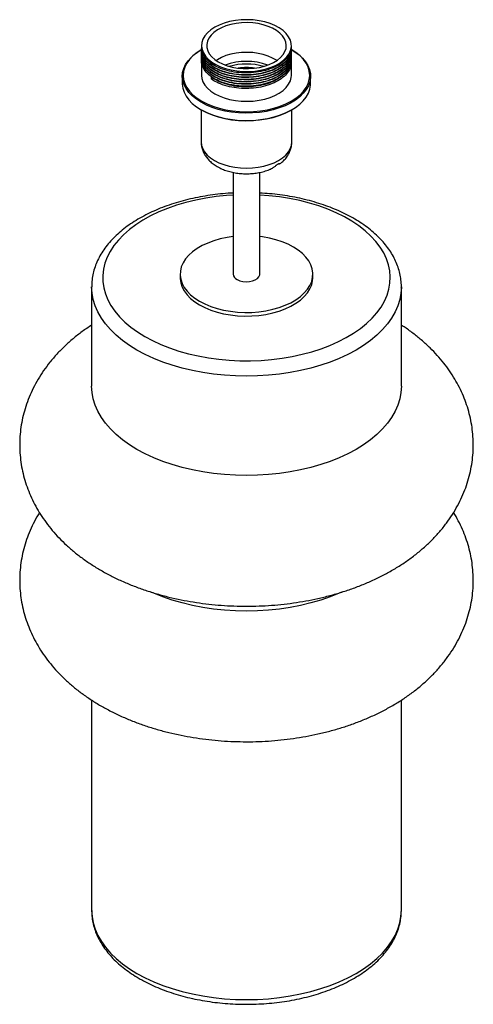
# Paper-space layout '_Isométrica' of a CAD drawing. Header units: millimetres. Extents: x -103 to 103, y -38 to 406.
import ezdxf

# ---------------------------------------------------------------- set-up
doc = ezdxf.new("R2010")
doc.units = ezdxf.units.MM

psp = doc.layouts.new('_Isométrica')

# ---------------------------------------------------------------- linework, layer by layer
at = {"color": 7, "linetype": 'Continuous', "lineweight": 25}
for p, q in [((-20.38, 392.89), (-20.51, 392.82)), ((-20.3, 394.76), (-20.3, 393.87)), ((-20.3, 392.98), (-20.3, 392.85)), ((-20.3, 391.96), (-20.3, 391.83)), ((20.3, 394.38), (20.3, 394.76)), ((20.3, 393.36), (20.3, 393.49)), ((20.3, 392.34), (20.3, 392.47)), ((-20.3, 390.94), (-20.3, 390.81)), ((-20.3, 389.92), (-20.3, 389.79)), ((-20.3, 388.9), (-20.3, 388.77)), ((-20.3, 387.88), (-20.3, 381.32)), ((20.3, 391.32), (20.3, 391.45)), ((20.3, 390.3), (20.3, 390.43)), ((20.3, 389.28), (20.3, 389.41)), ((20.3, 388.26), (20.3, 388.39)), ((20.3, 381.32), (20.3, 387.36)), ((-29, 380.98), (-29, 377.58)), ((-15.88, 379.67), (-15.88, 380.56)), ((-15.35, 380.23), (-15.88, 379.67)), ((29, 377.58), (29, 380.98)), ((-20.51, 365.75), (-20.21, 365.58)), ((-20.5, 365.74), (-20.5, 351.24)), ((20.21, 365.58), (20.51, 365.75)), ((20.5, 351.24), (20.5, 365.74)), ((-6, 337.48), (-6, 291.51)), ((6, 291.51), (6, 337.49)), ((-30, 291.51), (-30, 289.87)), ((30, 289.87), (30, 291.51)), ((-70, 285.79), (-70, 240.9)), ((70, 240.9), (70, 285.79)), ((70, 285.79), (70, 285.48)), ((-70, 99.01), (-70, 4.08)), ((70, 4.08), (70, 99.05)), ((-70, 4.08), (-70, 3.97))]:
    psp.add_line(p, q, dxfattribs=at)
at = {"color": 7, "linetype": 'Continuous', "lineweight": 25, "flags": 128}
for points in [[(-14.35, 403.05), (-16.14, 401.87), (-17.64, 400.57), (-18.82, 399.16), (-19.67, 397.67), (-20.16, 396.13), (-20.3, 394.57), (-20.07, 393.01), (-19.49, 391.48), (-18.55, 390.01), (-17.29, 388.63), (-15.72, 387.35), (-13.87, 386.21), (-11.77, 385.22), (-9.46, 384.4), (-6.98, 383.76), (-4.38, 383.32), (-1.69, 383.09), (1.02, 383.06), (3.71, 383.24), (6.34, 383.63), (8.85, 384.22), (11.21, 384.99), (13.36, 385.94), (15.28, 387.05), (16.93, 388.29), (18.27, 389.65), (19.29, 391.11), (19.96, 392.62), (20.27, 394.18), (20.23, 395.74), (19.82, 397.29), (19.06, 398.79), (17.96, 400.22), (16.54, 401.56), (14.83, 402.77), (12.85, 403.84), (10.64, 404.75), (8.24, 405.48), (5.69, 406.01), (3.04, 406.35), (0.34, 406.48), (-2.37, 406.4), (-5.04, 406.12), (-7.61, 405.63), (-10.05, 404.95), (-12.31, 404.08), (-14.35, 403.05)], [(-12.73, 387.42), (-10.83, 386.47), (-8.73, 385.68), (-6.45, 385.06), (-4.05, 384.64), (-1.57, 384.41), (0.94, 384.39), (3.43, 384.56), (5.86, 384.94), (8.17, 385.51), (10.32, 386.25), (12.28, 387.17), (13.99, 388.23), (15.43, 389.41), (16.57, 390.7), (17.39, 392.08), (17.87, 393.5), (18, 394.95), (17.78, 396.39), (17.21, 397.8), (16.31, 399.16), (15.1, 400.42), (13.58, 401.58), (11.81, 402.61), (9.8, 403.48), (7.61, 404.18), (5.26, 404.7), (2.82, 405.03), (0.31, 405.15), (-2.19, 405.08), (-4.66, 404.8), (-7.03, 404.33), (-9.27, 403.67), (-11.33, 402.84), (-13.16, 401.85), (-14.74, 400.72), (-16.04, 399.48), (-17.02, 398.15), (-17.67, 396.75), (-17.98, 395.31), (-17.93, 393.86), (-17.54, 392.43), (-16.8, 391.04), (-15.74, 389.73), (-14.38, 388.51), (-12.73, 387.42)], [(-20.51, 369.14), (-22.64, 370.52), (-24.49, 372.02), (-26.05, 373.63), (-27.3, 375.33), (-28.21, 377.1), (-28.78, 378.91), (-29, 380.75), (-28.87, 382.59), (-28.38, 384.42), (-27.56, 386.2), (-26.39, 387.92), (-24.91, 389.55), (-23.13, 391.08), (-21.06, 392.49), (-20.51, 392.82)], [(-20.51, 392.81), (-22.34, 391.61), (-24.2, 390.1), (-25.75, 388.48), (-26.98, 386.77), (-27.86, 385), (-28.4, 383.17), (-28.58, 381.32), (-28.4, 379.48), (-27.86, 377.65), (-26.98, 375.88), (-25.75, 374.17), (-24.2, 372.55), (-22.34, 371.04), (-20.21, 369.66)], [(20.51, 392.82), (21.6, 392.15), (23.6, 390.71), (25.31, 389.15), (26.72, 387.49), (27.79, 385.76), (28.54, 383.96), (28.93, 382.13), (28.98, 380.29), (28.67, 378.45), (28.01, 376.65), (27.02, 374.9), (25.69, 373.22), (24.06, 371.63), (22.13, 370.16), (19.93, 368.82), (17.5, 367.63), (14.84, 366.6), (12.01, 365.74), (9.04, 365.07), (5.95, 364.6), (2.79, 364.32), (-0.4, 364.24), (-3.59, 364.37), (-6.73, 364.7), (-9.79, 365.22), (-12.74, 365.94), (-15.53, 366.84), (-18.13, 367.91), (-20.51, 369.14)], [(-20.21, 369.66), (-17.82, 368.43), (-15.21, 367.35), (-12.4, 366.46), (-9.44, 365.75), (-6.36, 365.24), (-3.2, 364.93), (0, 364.83), (3.2, 364.93), (6.36, 365.24), (9.44, 365.75), (12.4, 366.46), (15.21, 367.35), (17.82, 368.43), (20.21, 369.66), (22.34, 371.04), (24.2, 372.55), (25.75, 374.17), (26.98, 375.88), (27.86, 377.65), (28.4, 379.48), (28.58, 381.32), (28.4, 383.17), (27.86, 385), (26.98, 386.77), (25.75, 388.48), (24.2, 390.1), (22.34, 391.61), (20.21, 392.99)], [(13.73, 388.04), (13.58, 388.14), (11.81, 389.17), (9.8, 390.04), (7.61, 390.74), (5.26, 391.26), (2.82, 391.59), (0.31, 391.71), (-2.19, 391.64), (-4.66, 391.36), (-7.03, 390.89), (-9.27, 390.23), (-11.33, 389.4), (-13.16, 388.41), (-13.73, 388.04)], [(13.73, 388.04), (13.58, 388.14), (11.81, 389.17), (9.8, 390.04), (7.61, 390.74), (5.26, 391.26), (2.82, 391.59), (0.31, 391.71), (-2.19, 391.64), (-4.66, 391.36), (-7.03, 390.89), (-9.27, 390.23), (-11.33, 389.4), (-13.16, 388.41), (-13.73, 388.04)], [(-20.3, 381.32), (-20.16, 379.96), (-19.67, 378.42), (-18.82, 376.93), (-17.64, 375.52), (-16.14, 374.22), (-14.35, 373.04)], [(-14.35, 373.04), (-12.31, 372.01), (-10.05, 371.14), (-7.61, 370.46), (-5.04, 369.97), (-2.37, 369.69), (0.34, 369.61), (3.04, 369.74), (5.69, 370.08), (8.24, 370.61), (10.64, 371.34), (12.85, 372.25), (14.83, 373.32), (16.54, 374.53), (17.96, 375.87), (19.06, 377.3), (19.82, 378.8), (20.23, 380.35), (20.3, 381.32)], [(-29, 377.58), (-29, 377.35), (-28.78, 375.51), (-28.21, 373.7), (-27.3, 371.93), (-26.05, 370.23), (-24.49, 368.62), (-22.64, 367.12), (-20.51, 365.75)], [(-20.51, 365.75), (-18.13, 364.52), (-15.53, 363.44), (-12.74, 362.54), (-9.79, 361.83), (-6.73, 361.3), (-3.59, 360.97), (-0.4, 360.85), (2.79, 360.92), (5.95, 361.2), (9.04, 361.68), (12.01, 362.35), (14.84, 363.2), (17.5, 364.23), (19.93, 365.43), (22.13, 366.76), (24.06, 368.24), (25.69, 369.82), (27.02, 371.5), (28.01, 373.25), (28.67, 375.06), (28.98, 376.89), (29, 377.58)], [(20.21, 365.58), (20.21, 365.58), (17.82, 364.34), (15.21, 363.27), (12.4, 362.38), (9.44, 361.67), (6.36, 361.16), (3.2, 360.85), (0, 360.74), (-3.2, 360.85), (-6.36, 361.16), (-9.44, 361.67), (-12.4, 362.38), (-15.21, 363.27), (-17.82, 364.34), (-20.21, 365.58)], [(-6, 308.47), (-8.81, 308.06), (-11.85, 307.41), (-14.76, 306.58), (-17.5, 305.57), (-20.03, 304.4), (-22.33, 303.07), (-24.37, 301.61), (-26.12, 300.03), (-27.56, 298.35), (-28.68, 296.59), (-29.46, 294.77), (-29.9, 292.91), (-29.99, 291.04), (-29.73, 289.17), (-29.11, 287.33), (-28.16, 285.53), (-26.88, 283.81), (-25.28, 282.18), (-23.38, 280.65), (-21.21, 279.26)], [(-21.21, 279.26), (-18.8, 278.01), (-16.16, 276.91), (-13.33, 275.99), (-10.35, 275.25), (-7.24, 274.7), (-4.05, 274.34), (-0.81, 274.19), (2.43, 274.24), (5.65, 274.5), (8.81, 274.95), (11.85, 275.6), (14.76, 276.43), (17.5, 277.44), (20.03, 278.61), (22.33, 279.94), (24.37, 281.4), (26.12, 282.98), (27.56, 284.66), (28.68, 286.42), (29.46, 288.24), (29.9, 290.1), (29.99, 291.97), (29.73, 293.84), (29.11, 295.68), (28.16, 297.48), (26.88, 299.2), (25.28, 300.83), (23.38, 302.36), (21.21, 303.75), (18.8, 305), (16.16, 306.1), (13.33, 307.02), (10.35, 307.76), (7.24, 308.31), (6, 308.47)], [(-30, 289.87), (-29.99, 289.4), (-29.73, 287.53), (-29.11, 285.69), (-28.16, 283.9), (-26.88, 282.18), (-25.28, 280.54), (-23.38, 279.02), (-21.21, 277.63)], [(-21.21, 277.63), (-18.8, 276.37), (-16.16, 275.28), (-13.33, 274.36), (-10.35, 273.62), (-7.24, 273.07), (-4.05, 272.71), (-0.81, 272.56), (2.43, 272.61), (5.65, 272.86), (8.81, 273.32), (11.85, 273.96), (14.76, 274.8), (17.5, 275.81), (20.03, 276.98), (22.33, 278.31), (24.37, 279.77), (26.12, 281.35), (27.56, 283.03), (28.68, 284.79), (29.46, 286.61), (29.9, 288.47), (30, 289.87)], [(-4.24, 289.06), (-3.05, 288.52), (-1.67, 288.18), (-0.19, 288.04), (1.31, 288.12), (2.72, 288.42), (3.97, 288.91), (4.96, 289.56), (5.65, 290.33), (5.97, 291.18), (6, 291.51)], [(70, 240.9), (69.82, 238.01), (69.29, 235.14), (68.4, 232.31), (67.16, 229.51), (65.59, 226.77), (63.67, 224.11), (61.44, 221.53), (58.89, 219.05), (56.04, 216.68), (52.9, 214.43), (49.5, 212.32), (45.84, 210.36), (41.95, 208.55), (37.84, 206.9), (33.55, 205.43), (29.08, 204.14), (24.46, 203.03), (19.72, 202.12), (14.88, 201.41), (9.96, 200.9), (4.99, 200.59), (0, 200.49), (-4.99, 200.59), (-9.96, 200.9), (-14.88, 201.41), (-19.72, 202.12), (-24.46, 203.03), (-29.08, 204.14), (-33.55, 205.43), (-37.84, 206.9), (-41.95, 208.55), (-45.84, 210.36), (-49.5, 212.32), (-52.9, 214.43), (-56.04, 216.68), (-58.89, 219.05), (-61.44, 221.53), (-63.67, 224.11), (-65.59, 226.77), (-67.16, 229.51), (-68.4, 232.31), (-69.29, 235.14), (-69.82, 238.01), (-70, 240.9)], [(43.1, 147.81), (41.95, 147.31), (37.84, 145.66), (33.55, 144.19), (29.08, 142.9), (24.46, 141.79), (19.72, 140.88), (14.88, 140.17), (9.96, 139.66), (4.99, 139.35), (0, 139.25), (-4.99, 139.35), (-9.96, 139.66), (-14.88, 140.17), (-19.72, 140.88), (-24.46, 141.79), (-29.08, 142.9), (-33.55, 144.19), (-37.84, 145.66), (-41.95, 147.31), (-42.72, 147.65)]]:
    psp.add_lwpolyline(points, dxfattribs=at)
at = {"color": 8, "linetype": 'Continuous', "lineweight": 25, "flags": 128}
for points in [[(-20.5, 351.24), (-20.32, 349.69), (-19.8, 348.17), (-18.94, 346.71), (-17.75, 345.32), (-16.26, 344.03), (-14.5, 342.87)], [(-14.5, 342.87), (-12.48, 341.85), (-10.25, 340.99), (-7.85, 340.3), (-5.31, 339.8), (-2.68, 339.5), (0, 339.4), (2.68, 339.5), (5.31, 339.8), (7.85, 340.3), (10.25, 340.99), (12.48, 341.85), (14.5, 342.87), (16.26, 344.03), (17.75, 345.32), (18.94, 346.71), (19.8, 348.17), (20.32, 349.69), (20.5, 351.24)], [(-6, 327.24), (-8.98, 327.04), (-13.71, 326.55), (-18.36, 325.87), (-22.92, 324.99), (-27.35, 323.91), (-31.63, 322.65), (-35.74, 321.22), (-39.65, 319.61), (-43.34, 317.83), (-46.8, 315.91), (-50.01, 313.84), (-52.94, 311.65), (-55.58, 309.33), (-57.92, 306.91), (-59.94, 304.39), (-61.63, 301.8), (-62.99, 299.14), (-64, 296.43), (-64.66, 293.68), (-64.98, 290.91), (-64.93, 288.14), (-64.53, 285.38), (-63.78, 282.64), (-62.68, 279.94), (-61.24, 277.29), (-59.46, 274.72), (-57.36, 272.22), (-54.95, 269.82), (-52.23, 267.54), (-49.23, 265.37), (-45.96, 263.34)], [(-45.96, 263.34), (-42.44, 261.45), (-38.69, 259.72), (-34.73, 258.15), (-30.57, 256.76), (-26.25, 255.55), (-21.79, 254.52), (-17.21, 253.69), (-12.53, 253.05), (-7.79, 252.62), (-3, 252.39), (1.8, 252.36), (6.6, 252.54), (11.35, 252.93), (16.05, 253.51), (20.66, 254.29), (25.15, 255.27), (29.51, 256.44), (33.71, 257.79), (37.72, 259.31), (41.53, 261), (45.1, 262.85), (48.44, 264.85), (51.51, 266.98), (54.29, 269.24), (56.79, 271.61), (58.97, 274.08), (60.83, 276.64), (62.35, 279.27), (63.54, 281.96), (64.38, 284.69), (64.86, 287.45), (65, 290.22), (64.78, 292.99), (64.2, 295.74), (63.27, 298.46), (62, 301.14), (60.39, 303.75), (58.45, 306.29), (56.19, 308.73), (53.62, 311.08), (50.77, 313.31), (47.63, 315.41), (44.23, 317.37), (40.59, 319.18), (36.73, 320.83), (32.67, 322.31), (28.43, 323.61), (24.04, 324.74), (19.51, 325.66), (14.88, 326.4), (10.17, 326.93), (6, 327.24)], [(-49.5, 257.22), (-52.9, 259.33), (-56.04, 261.57), (-58.89, 263.94), (-61.44, 266.42), (-63.67, 269), (-65.59, 271.67), (-67.16, 274.4), (-68.4, 277.2), (-69.29, 280.04), (-69.82, 282.91), (-70, 285.76)], [(70, 285.48), (69.82, 282.91), (69.29, 280.04), (68.4, 277.2), (67.16, 274.4), (65.59, 271.67), (63.67, 269), (61.44, 266.42), (58.89, 263.94), (56.04, 261.57), (52.9, 259.33), (49.5, 257.22), (45.84, 255.25), (41.95, 253.44), (37.84, 251.79), (33.55, 250.32), (29.08, 249.03), (24.46, 247.93), (19.72, 247.02), (14.88, 246.3), (9.96, 245.79), (4.99, 245.48), (0, 245.38), (-4.99, 245.48), (-9.96, 245.79), (-14.88, 246.3), (-19.72, 247.02), (-24.46, 247.93), (-29.08, 249.03), (-33.55, 250.32), (-37.84, 251.79), (-41.95, 253.44), (-45.84, 255.25), (-49.5, 257.22)], [(-70, 3.97), (-69.82, 1.2), (-69.29, -1.67), (-68.4, -4.51), (-67.16, -7.3), (-65.59, -10.04), (-63.67, -12.7), (-61.44, -15.28), (-58.89, -17.76), (-56.04, -20.13), (-52.9, -22.38), (-49.5, -24.49)], [(-49.5, -24.49), (-45.84, -26.46), (-41.95, -28.27), (-37.84, -29.91), (-33.55, -31.38), (-29.08, -32.68), (-24.46, -33.78), (-19.72, -34.69), (-14.88, -35.4), (-9.96, -35.92), (-4.99, -36.22), (0, -36.33), (4.99, -36.22), (9.96, -35.92), (14.88, -35.4), (19.72, -34.69), (24.46, -33.78), (29.08, -32.68), (33.55, -31.38), (37.84, -29.91), (41.95, -28.27), (45.84, -26.46), (49.5, -24.49), (52.9, -22.38), (56.04, -20.13), (58.89, -17.76), (61.44, -15.28), (63.67, -12.7), (65.59, -10.04), (67.16, -7.3), (68.4, -4.51), (69.29, -1.67), (69.82, 1.2), (70, 4.08)]]:
    psp.add_lwpolyline(points, dxfattribs=at)
at = {"color": 7, "linetype": 'Continuous', "lineweight": 25}
for centre, radius, start, end in [((0, 358.54), 29.12, 70.591, 109.409), ((0, 356.52), 29.9, 74.9439, 105.0561), ((0, 353.93), 30.89, 83.1321, 96.8679), ((-3.12, 291.72), 2.89, 184.2066, 247.1136)]:
    psp.add_arc(centre, radius, start, end, dxfattribs=at)
for points, knots in [([(20.19, 393.49), (20.22, 393.18), (20.33, 391.99), (19.51, 389.93), (17.74, 387.49), (15.04, 385.36), (11.64, 383.62), (7.65, 382.34), (3.29, 381.6), (-1.22, 381.43), (-5.68, 381.84), (-9.87, 382.8), (-13.56, 384.27), (-16.59, 386.17), (-18.84, 388.41), (-20.07, 390.87), (-20.5, 392.69), (-20.24, 393.62), (-20.21, 393.71)], [0, 0, 0, 0, 0.02455, 0.093761, 0.163682, 0.23259, 0.300812, 0.370558, 0.44023, 0.50835, 0.577412, 0.64734, 0.716411, 0.784526, 0.854192, 0.923943, 0.992172, 1, 1, 1, 1]), ([(20.15, 393.19), (20.21, 392.64), (20.38, 391.21), (19.52, 388.91), (17.73, 386.47), (15.04, 384.34), (11.64, 382.59), (7.65, 381.31), (3.29, 380.58), (-1.22, 380.41), (-5.68, 380.82), (-9.87, 381.78), (-13.56, 383.25), (-16.59, 385.14), (-18.84, 387.38), (-20.07, 389.85), (-20.5, 391.67), (-20.24, 392.6), (-20.21, 392.69)], [0, 0, 0, 0, 0.04271, 0.110633, 0.179252, 0.246877, 0.313829, 0.382277, 0.450651, 0.517503, 0.585279, 0.653905, 0.72169, 0.788538, 0.856907, 0.925359, 0.992318, 1, 1, 1, 1]), ([(20.15, 392.17), (20.21, 391.61), (20.38, 390.19), (19.52, 387.89), (17.73, 385.45), (15.04, 383.32), (11.64, 381.57), (7.65, 380.29), (3.29, 379.56), (-1.22, 379.39), (-5.68, 379.79), (-9.87, 380.76), (-13.56, 382.23), (-16.59, 384.12), (-18.84, 386.36), (-20.07, 388.83), (-20.5, 390.65), (-20.24, 391.57), (-20.21, 391.67)], [0, 0, 0, 0, 0.04271, 0.110633, 0.179252, 0.246877, 0.313829, 0.382277, 0.450651, 0.517503, 0.585279, 0.653905, 0.72169, 0.788538, 0.856907, 0.925359, 0.992318, 1, 1, 1, 1]), ([(20.19, 394.38), (20.22, 394.07), (20.33, 392.88), (19.51, 390.83), (17.74, 388.39), (15.04, 386.25), (11.64, 384.51), (7.65, 383.23), (3.29, 382.49), (-1.22, 382.33), (-5.67, 382.73), (-9.87, 383.69), (-13.56, 385.16), (-16.6, 387.06), (-18.81, 389.3), (-20.12, 391.62), (-20.19, 393.18), (-20.23, 393.87)], [0, 0, 0, 0, 0.025047, 0.095661, 0.166998, 0.237303, 0.306907, 0.378066, 0.449149, 0.51865, 0.58911, 0.660455, 0.730925, 0.800421, 0.871498, 0.942662, 1, 1, 1, 1]), ([(20.19, 393.36), (20.22, 393.05), (20.33, 391.86), (19.51, 389.81), (17.74, 387.37), (15.04, 385.23), (11.64, 383.49), (7.65, 382.21), (3.29, 381.47), (-1.22, 381.3), (-5.67, 381.71), (-9.87, 382.67), (-13.56, 384.14), (-16.6, 386.04), (-18.81, 388.28), (-20.12, 390.6), (-20.19, 392.16), (-20.23, 392.85)], [0, 0, 0, 0, 0.025047, 0.095661, 0.166998, 0.237303, 0.306907, 0.378066, 0.449149, 0.51865, 0.58911, 0.660455, 0.730925, 0.800421, 0.871498, 0.942662, 1, 1, 1, 1]), ([(20.19, 392.34), (20.22, 392.03), (20.33, 390.84), (19.51, 388.78), (17.74, 386.35), (15.04, 384.21), (11.64, 382.47), (7.65, 381.19), (3.29, 380.45), (-1.22, 380.28), (-5.67, 380.69), (-9.87, 381.65), (-13.56, 383.12), (-16.6, 385.02), (-18.81, 387.26), (-20.12, 389.58), (-20.19, 391.14), (-20.23, 391.83)], [0, 0, 0, 0, 0.025047, 0.095661, 0.166998, 0.237303, 0.306907, 0.378066, 0.449149, 0.51865, 0.58911, 0.660455, 0.730925, 0.800421, 0.871498, 0.942662, 1, 1, 1, 1]), ([(20.15, 391.15), (20.21, 390.59), (20.38, 389.17), (19.52, 386.87), (17.73, 384.43), (15.04, 382.3), (11.64, 380.55), (7.65, 379.27), (3.29, 378.54), (-1.22, 378.37), (-5.68, 378.77), (-9.87, 379.74), (-13.56, 381.21), (-16.59, 383.1), (-18.84, 385.34), (-20.07, 387.81), (-20.5, 389.63), (-20.24, 390.55), (-20.21, 390.65)], [0, 0, 0, 0, 0.04271, 0.110633, 0.179252, 0.246877, 0.313829, 0.382277, 0.450651, 0.517503, 0.585279, 0.653905, 0.72169, 0.788538, 0.856907, 0.925359, 0.992318, 1, 1, 1, 1]), ([(20.15, 390.12), (20.21, 389.57), (20.38, 388.14), (19.52, 385.85), (17.73, 383.41), (15.04, 381.28), (11.64, 379.53), (7.65, 378.25), (3.29, 377.52), (-1.22, 377.35), (-5.68, 377.75), (-9.87, 378.72), (-13.56, 380.19), (-16.59, 382.08), (-18.84, 384.32), (-20.07, 386.79), (-20.5, 388.61), (-20.24, 389.53), (-20.21, 389.63)], [0, 0, 0, 0, 0.04271, 0.110633, 0.179252, 0.246877, 0.313829, 0.382277, 0.450651, 0.517503, 0.585279, 0.653905, 0.72169, 0.788538, 0.856907, 0.925359, 0.992318, 1, 1, 1, 1]), ([(20.15, 389.1), (20.21, 388.55), (20.38, 387.12), (19.52, 384.83), (17.73, 382.39), (15.04, 380.26), (11.64, 378.51), (7.65, 377.23), (3.29, 376.49), (-1.22, 376.33), (-5.68, 376.73), (-9.87, 377.7), (-13.56, 379.17), (-16.59, 381.06), (-18.84, 383.3), (-20.07, 385.76), (-20.5, 387.59), (-20.24, 388.51), (-20.21, 388.61)], [0, 0, 0, 0, 0.04271, 0.110633, 0.179252, 0.246877, 0.313829, 0.382277, 0.450651, 0.517503, 0.585279, 0.653905, 0.72169, 0.788538, 0.856907, 0.925359, 0.992318, 1, 1, 1, 1]), ([(20.19, 391.32), (20.22, 391.01), (20.33, 389.82), (19.51, 387.76), (17.74, 385.33), (15.04, 383.19), (11.64, 381.45), (7.65, 380.17), (3.29, 379.43), (-1.22, 379.26), (-5.67, 379.67), (-9.87, 380.63), (-13.56, 382.1), (-16.6, 384), (-18.81, 386.24), (-20.12, 388.56), (-20.19, 390.12), (-20.23, 390.81)], [0, 0, 0, 0, 0.025047, 0.095661, 0.166998, 0.237303, 0.306907, 0.378066, 0.449149, 0.51865, 0.58911, 0.660455, 0.730925, 0.800421, 0.871498, 0.942662, 1, 1, 1, 1]), ([(20.19, 390.3), (20.22, 389.99), (20.33, 388.8), (19.51, 386.74), (17.74, 384.31), (15.04, 382.17), (11.64, 380.43), (7.65, 379.15), (3.29, 378.41), (-1.22, 378.24), (-5.67, 378.65), (-9.87, 379.61), (-13.56, 381.08), (-16.6, 382.98), (-18.81, 385.21), (-20.12, 387.54), (-20.19, 389.1), (-20.23, 389.79)], [0, 0, 0, 0, 0.025047, 0.095661, 0.166998, 0.237303, 0.306907, 0.378066, 0.449149, 0.51865, 0.58911, 0.660455, 0.730925, 0.800421, 0.871498, 0.942662, 1, 1, 1, 1]), ([(20.19, 389.28), (20.22, 388.97), (20.33, 387.78), (19.51, 385.72), (17.74, 383.28), (15.04, 381.15), (11.64, 379.4), (7.65, 378.13), (3.29, 377.39), (-1.22, 377.22), (-5.67, 377.63), (-9.87, 378.59), (-13.56, 380.06), (-16.6, 381.96), (-18.81, 384.19), (-20.12, 386.52), (-20.19, 388.08), (-20.23, 388.77)], [0, 0, 0, 0, 0.025047, 0.095661, 0.166998, 0.237303, 0.306907, 0.378066, 0.449149, 0.51865, 0.58911, 0.660455, 0.730925, 0.800421, 0.871498, 0.942662, 1, 1, 1, 1]), ([(20.19, 388.26), (20.22, 387.95), (20.33, 386.76), (19.51, 384.7), (17.74, 382.26), (15.04, 380.13), (11.64, 378.38), (7.65, 377.1), (3.29, 376.37), (-1.22, 376.2), (-5.68, 376.6), (-9.86, 377.57), (-13.34, 378.93), (-15.11, 380.06), (-15.88, 380.56)], [0, 0, 0, 0, 0.031866, 0.121703, 0.212461, 0.301905, 0.390458, 0.480989, 0.571423, 0.659845, 0.749487, 0.840254, 0.929909, 1, 1, 1, 1]), ([(20.15, 388.08), (20.21, 387.53), (20.38, 386.1), (19.52, 383.81), (17.73, 381.37), (15.04, 379.24), (11.64, 377.49), (7.65, 376.21), (3.29, 375.47), (-1.22, 375.31), (-5.68, 375.71), (-9.86, 376.68), (-13.34, 378.03), (-15.11, 379.17), (-15.88, 379.67)], [0, 0, 0, 0, 0.055132, 0.14281, 0.231387, 0.318681, 0.405106, 0.493462, 0.581723, 0.668019, 0.755508, 0.844093, 0.931594, 1, 1, 1, 1]), ([(14.61, 380.03), (14.55, 379.98), (13.64, 379.25), (11.2, 378.16), (7.41, 376.89), (3.17, 376.18), (-1.18, 376.02), (-5.49, 376.41), (-9.53, 377.34), (-12.9, 378.65), (-14.6, 379.75), (-15.35, 380.23)], [0, 0, 0, 0, 0.009452, 0.135102, 0.26356, 0.39188, 0.517343, 0.64454, 0.773332, 0.900546, 1, 1, 1, 1]), ([(-20.48, 351.23), (-20.49, 351.15), (-20.54, 350.46), (-20.33, 349.15), (-19.85, 347.37), (-19.06, 345.69), (-18.02, 344.12), (-16.7, 342.65), (-15.13, 341.29), (-13.89, 340.52), (-13.25, 340.12)], [0, 0, 0, 0, 0.01785, 0.152512, 0.285839, 0.419766, 0.556361, 0.697405, 0.844009, 1, 1, 1, 1]), ([(14.97, 341.29), (15.31, 341.53), (16.21, 342.18), (17.43, 343.42), (18.61, 344.94), (19.51, 346.56), (20.14, 348.31), (20.48, 349.89), (20.47, 350.89), (20.46, 351.26)], [0, 0, 0, 0, 0.102822, 0.271632, 0.434141, 0.590931, 0.743441, 0.907648, 1, 1, 1, 1]), ([(-13.25, 340.12), (-12.87, 339.91), (-11.81, 339.32), (-9.92, 338.53), (-7.59, 337.79), (-5.15, 337.26), (-2.63, 336.94), (-0.08, 336.83), (2.47, 336.93), (4.99, 337.23), (7.44, 337.76), (9.45, 338.35), (10.57, 338.84), (10.96, 339.01)], [0, 0, 0, 0, 0.056389, 0.155741, 0.25495, 0.353848, 0.452328, 0.550548, 0.648787, 0.747326, 0.846462, 0.946544, 1, 1, 1, 1]), ([(14.99, 341.26), (15, 341.27), (15.04, 341.3), (14.98, 341.34), (14.8, 341.36), (14.51, 341.3), (14.15, 341.13), (13.78, 340.88), (13.46, 340.63), (13.1, 340.35), (12.66, 340.01), (12.14, 339.63), (11.6, 339.29), (11.2, 339.08), (11, 339), (10.97, 338.99)], [0, 0, 0, 0, 0.057787, 0.166814, 0.279492, 0.358949, 0.439264, 0.508539, 0.557807, 0.608385, 0.697555, 0.789019, 0.885454, 0.983957, 1, 1, 1, 1]), ([(-6, 328.14), (-6.77, 328.1), (-9.09, 328), (-12.95, 327.62), (-17.54, 327.02), (-22.06, 326.22), (-26.48, 325.25), (-30.78, 324.1), (-34.96, 322.77), (-38.98, 321.27), (-42.83, 319.61), (-46.49, 317.79), (-49.95, 315.82), (-53.18, 313.69), (-56.18, 311.43), (-58.92, 309.03), (-61.39, 306.51), (-63.57, 303.89), (-65.45, 301.17), (-67.01, 298.37), (-68.25, 295.52), (-69.18, 292.62), (-69.75, 289.71), (-70.01, 287.41), (-69.97, 286.1), (-69.96, 285.75)], [0, 0, 0, 0, 0.022563, 0.068567, 0.114592, 0.160648, 0.206744, 0.252888, 0.299089, 0.345353, 0.391684, 0.438082, 0.484541, 0.531046, 0.577561, 0.624029, 0.670378, 0.716517, 0.762343, 0.807758, 0.852689, 0.897112, 0.941061, 0.984633, 1, 1, 1, 1]), ([(69.97, 285.44), (69.98, 285.63), (70.05, 286.78), (69.85, 288.9), (69.38, 291.78), (68.57, 294.63), (67.46, 297.43), (66.04, 300.18), (64.32, 302.86), (62.3, 305.47), (59.99, 307.98), (57.41, 310.4), (54.55, 312.7), (51.44, 314.87), (48.1, 316.91), (44.53, 318.8), (40.77, 320.53), (36.83, 322.1), (32.73, 323.5), (28.48, 324.74), (24.11, 325.79), (19.64, 326.67), (15.07, 327.36), (10.53, 327.88), (7.48, 328.06), (6, 328.16)], [0, 0, 0, 0, 0.008399, 0.051483, 0.094544, 0.137732, 0.181199, 0.225062, 0.269382, 0.314165, 0.35937, 0.404923, 0.450732, 0.49671, 0.542782, 0.588889, 0.634982, 0.681041, 0.727053, 0.773016, 0.818931, 0.864803, 0.910638, 0.956443, 1, 1, 1, 1]), ([(-70, 268.47), (-71.45, 267.5), (-74.34, 265.56), (-78.39, 262.37), (-82.18, 259), (-85.68, 255.47), (-88.86, 251.78), (-91.71, 247.96), (-94.24, 244.04), (-96.43, 240.02), (-98.28, 235.92), (-99.79, 231.77), (-100.97, 227.58), (-101.83, 223.36), (-102.35, 219.13), (-102.55, 214.9), (-102.43, 210.7), (-102, 206.52), (-101.26, 202.39), (-100.22, 198.33), (-98.87, 194.33), (-97.24, 190.41), (-95.31, 186.58), (-93.1, 182.84), (-90.59, 179.2), (-87.81, 175.67), (-84.73, 172.26), (-81.38, 168.97), (-77.75, 165.82), (-73.84, 162.82), (-69.68, 159.98), (-65.28, 157.32), (-60.66, 154.84), (-55.84, 152.57), (-50.85, 150.49), (-45.71, 148.63), (-40.44, 146.98), (-35.07, 145.55), (-29.6, 144.33), (-24.06, 143.32), (-18.46, 142.53), (-12.81, 141.95), (-7.14, 141.58), (-1.44, 141.42), (4.25, 141.47), (9.94, 141.73), (15.6, 142.21), (21.23, 142.9), (26.81, 143.79), (32.32, 144.91), (37.76, 146.24), (43.1, 147.78), (48.34, 149.55), (53.46, 151.54), (58.43, 153.75), (63.25, 156.19), (67.89, 158.85), (72.31, 161.73), (76.5, 164.82), (80.42, 168.1), (84.06, 171.55), (87.39, 175.17), (90.4, 178.93), (93.08, 182.81), (95.43, 186.78), (97.44, 190.84), (99.12, 194.97), (100.46, 199.15), (101.46, 203.35), (102.14, 207.58), (102.5, 211.81), (102.53, 216.03), (102.24, 220.22), (101.65, 224.37), (100.75, 228.47), (99.55, 232.5), (98.05, 236.46), (96.26, 240.34), (94.18, 244.12), (91.82, 247.81), (89.16, 251.39), (86.22, 254.86), (83, 258.2), (79.5, 261.42), (75.72, 264.49), (72.54, 266.83), (70.56, 268.08), (70, 268.44)], [0, 0, 0, 0, 0.012829, 0.025644, 0.038332, 0.05085, 0.063164, 0.075252, 0.087107, 0.098735, 0.110151, 0.121376, 0.132435, 0.143355, 0.154165, 0.164891, 0.175564, 0.186206, 0.196842, 0.2075, 0.218209, 0.228999, 0.239898, 0.250935, 0.262136, 0.273522, 0.28511, 0.296909, 0.308916, 0.321117, 0.333488, 0.345994, 0.358596, 0.371257, 0.383939, 0.396612, 0.40926, 0.421872, 0.434447, 0.446985, 0.459491, 0.47197, 0.484429, 0.496879, 0.509326, 0.521781, 0.534251, 0.546744, 0.55927, 0.571839, 0.584459, 0.597135, 0.609873, 0.622672, 0.63553, 0.648435, 0.661364, 0.674279, 0.687136, 0.69989, 0.712494, 0.724908, 0.737105, 0.74907, 0.760804, 0.772318, 0.783631, 0.794765, 0.805748, 0.816607, 0.827369, 0.838063, 0.848718, 0.859353, 0.869997, 0.880679, 0.891427, 0.902271, 0.913239, 0.924359, 0.935655, 0.947146, 0.958844, 0.970753, 0.982865, 0.995159, 1, 1, 1, 1]), ([(-93.57, 183.73), (-93.78, 183.4), (-94.83, 181.8), (-96.41, 178.77), (-98.28, 174.69), (-99.79, 170.53), (-100.97, 166.34), (-101.83, 162.12), (-102.35, 157.89), (-102.55, 153.66), (-102.43, 149.46), (-102, 145.28), (-101.26, 141.15), (-100.22, 137.09), (-98.87, 133.09), (-97.24, 129.17), (-95.31, 125.34), (-93.1, 121.6), (-90.59, 117.96), (-87.81, 114.43), (-84.73, 111.02), (-81.38, 107.73), (-77.75, 104.58), (-73.84, 101.58), (-69.68, 98.74), (-65.28, 96.08), (-60.66, 93.6), (-55.84, 91.33), (-50.85, 89.25), (-45.71, 87.39), (-40.44, 85.74), (-35.07, 84.31), (-29.6, 83.09), (-24.06, 82.08), (-18.46, 81.29), (-12.81, 80.71), (-7.14, 80.34), (-1.44, 80.18), (4.25, 80.23), (9.94, 80.49), (15.6, 80.97), (21.23, 81.66), (26.81, 82.55), (32.32, 83.67), (37.76, 85), (43.1, 86.54), (48.34, 88.31), (53.46, 90.3), (58.43, 92.51), (63.25, 94.95), (67.89, 97.61), (72.31, 100.49), (76.5, 103.57), (80.42, 106.85), (84.06, 110.31), (87.39, 113.93), (90.4, 117.69), (93.08, 121.57), (95.43, 125.54), (97.44, 129.6), (99.12, 133.73), (100.46, 137.91), (101.46, 142.11), (102.14, 146.34), (102.5, 150.57), (102.53, 154.79), (102.24, 158.98), (101.65, 163.13), (100.75, 167.23), (99.55, 171.26), (98.05, 175.22), (96.25, 179.09), (94.74, 181.93), (93.77, 183.44), (93.57, 183.74)], [0, 0, 0, 0, 0.0035953, 0.0175738, 0.0312973, 0.0447914, 0.0580862, 0.0712141, 0.0842087, 0.0971038, 0.1099332, 0.1227271, 0.1355127, 0.1483251, 0.1611993, 0.1741703, 0.1872731, 0.2005411, 0.2140057, 0.2276935, 0.2416242, 0.2558078, 0.2702417, 0.2849095, 0.2997808, 0.3148148, 0.3299651, 0.3451852, 0.3604313, 0.375666, 0.39087, 0.4060324, 0.4211492, 0.4362218, 0.4512551, 0.4662563, 0.4812348, 0.4962006, 0.5111647, 0.5261374, 0.5411273, 0.556146, 0.5712047, 0.5863143, 0.6014845, 0.6167233, 0.6320358, 0.6474232, 0.6628802, 0.6783936, 0.6939365, 0.7094614, 0.7249182, 0.7402504, 0.755402, 0.7703254, 0.7849873, 0.7993714, 0.8134776, 0.8273191, 0.8409184, 0.8543036, 0.8675065, 0.8805601, 0.8934981, 0.9063544, 0.919163, 0.9319482, 0.9447436, 0.9575841, 0.9705048, 0.9835409, 0.9967266, 1, 1, 1, 1]), ([(-69.96, 3.95), (-69.96, 3.36), (-69.96, 1.8), (-69.61, -0.72), (-68.94, -3.58), (-67.95, -6.4), (-66.66, -9.17), (-65.07, -11.88), (-63.17, -14.52), (-60.99, -17.08), (-58.51, -19.54), (-55.77, -21.89), (-52.76, -24.11), (-50.28, -25.72), (-48.8, -26.58), (-48.46, -26.78)], [0, 0, 0, 0, 0.049777, 0.130989, 0.212306, 0.294037, 0.376435, 0.459658, 0.543764, 0.628707, 0.714369, 0.800587, 0.887191, 0.974027, 1, 1, 1, 1]), ([(-48.46, -26.78), (-47.85, -27.13), (-46.08, -28.13), (-42.99, -29.66), (-39.16, -31.33), (-35.15, -32.83), (-30.98, -34.17), (-26.68, -35.33), (-22.26, -36.31), (-17.75, -37.11), (-13.16, -37.73), (-8.51, -38.16), (-3.83, -38.41), (0.87, -38.47), (5.57, -38.34), (10.24, -38.02), (14.87, -37.52), (19.43, -36.84), (23.91, -35.97), (28.28, -34.92), (32.53, -33.69), (36.64, -32.3), (40.59, -30.73), (44.37, -29.01), (47.95, -27.12), (51.32, -25.08), (54.46, -22.9), (57.35, -20.58), (59.98, -18.13), (62.33, -15.56), (64.39, -12.9), (66.13, -10.14), (67.57, -7.32), (68.68, -4.45), (69.45, -1.54), (69.92, 1.28), (69.96, 3.13), (69.99, 4)], [0, 0, 0, 0, 0.015565, 0.044879, 0.07417, 0.103436, 0.132671, 0.161874, 0.191049, 0.220197, 0.249323, 0.278433, 0.307532, 0.336626, 0.36572, 0.394818, 0.423927, 0.453052, 0.482199, 0.511373, 0.54058, 0.569825, 0.599111, 0.62844, 0.65781, 0.687215, 0.716643, 0.746063, 0.775436, 0.80471, 0.833826, 0.862716, 0.891324, 0.919616, 0.947591, 0.975286, 1, 1, 1, 1])]:
    psp.add_open_spline(points, degree=3, knots=knots, dxfattribs=at)

doc.saveas('drawing.dxf')
